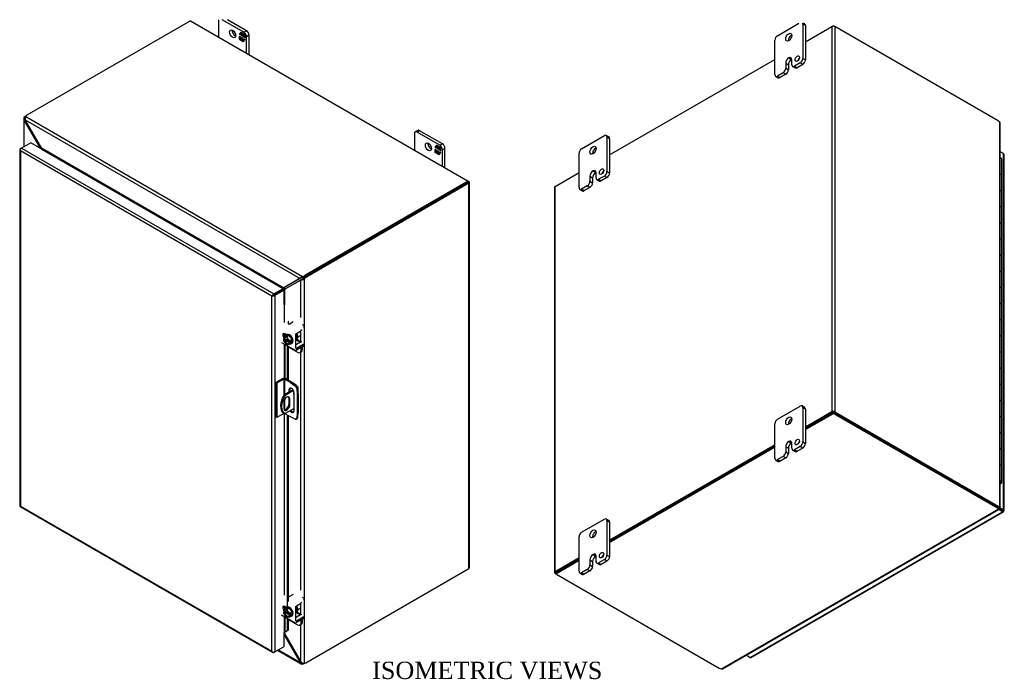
# Model space of a CAD drawing. Header units: inches. Extents: x 7 to 148, y 4 to 99.
# Tile 7 of 7: x 109 to 148, y 72 to 99. Entities that reach past the tile are written whole.
import ezdxf
from ezdxf.enums import TextEntityAlignment as Align

# ---------------------------------------------------------------- set-up
doc = ezdxf.new("R2010")
doc.units = ezdxf.units.IN
doc.header["$MEASUREMENT"] = 0
for name, color, linetype in [('COM40153-1', 7, 'CONTINUOUS'), ('COM40153-2', 7, 'CONTINUOUS'), ('COM42667', 7, 'CONTINUOUS'), ('COM42780', 7, 'CONTINUOUS'), ('COM48458', 7, 'CONTINUOUS'), ('COM48508', 7, 'CONTINUOUS'), ('COM71780-10', 7, 'CONTINUOUS'), ('DEFAULT', 7, 'CONTINUOUS'), ('FET07710', 7, 'CONTINUOUS'), ('HNG10620-20B', 7, 'CONTINUOUS'), ('HNG10620-20C', 7, 'CONTINUOUS'), ('HNG10620-20P', 7, 'CONTINUOUS'), ('SCC19011', 7, 'CONTINUOUS'), ('SPR20265', 7, 'CONTINUOUS'), ('WAF25035', 7, 'CONTINUOUS')]:
    doc.layers.add(name, color=color, linetype=linetype)
doc.styles.add('SEACAD_TIMES_NEW_ROMAN', font='times.ttf')

msp = doc.modelspace()

# ---------------------------------------------------------------- linework, layer by layer
at = {"layer": 'COM40153-1', "color": 7}
for p, q in [((119.716, 83.749), (119.359, 83.544)), ((119.737, 83.715), (119.4, 83.52)), ((119.889, 83.888), (119.902, 83.881)), ((119.927, 83.601), (119.927, 83.845)), ((119.345, 83.239), (119.345, 83.002)), ((119.359, 83.544), (119.4, 83.52)), ((119.551, 83.406), (119.592, 83.382)), ((119.551, 83.406), (119.551, 83.168)), ((119.592, 83.145), (119.592, 83.382)), ((119.763, 82.995), (119.4, 82.785)), ((119.551, 83.168), (119.592, 83.145)), ((119.34, 82.818), (119.38, 82.795))]:
    msp.add_line(p, q, dxfattribs=at)
for centre, major_axis, start_param, end_param in [((119.769, 83.611), (-0.025, -0.0433), 4.139289, 6.283185), ((119.728, 83.634), (0.025, 0.0433), 4.093609, 5.210881), ((119.841, 83.845), (-0.0864, 0), 2.529725, 3.926991), ((119.64, 83.338), (0.3, 0.52), 1.508132, 3.141593), ((119.68, 83.315), (0.3, 0.52), 1.508132, 3.204257), ((119.468, 83.311), (-0.087, -0.151), 2.356194, 5.497787), ((119.427, 83.334), (-0.087, -0.151), 2.356194, 2.906426), ((119.769, 83.611), (-0.025, -0.0433), 0, 0.63978), ((119.468, 83.074), (0.087, 0.151), 2.356194, 5.497787), ((119.427, 83.097), (0.087, 0.151), 3.37676, 5.497787)]:
    msp.add_ellipse(centre, major_axis=major_axis, ratio=0.57735, start_param=start_param, end_param=end_param, dxfattribs=at)
at = {"layer": 'COM40153-2', "color": 7}
for p, q in [((119.301, 84.198), (119.023, 84.037)), ((119.023, 84.037), (119.023, 82.649)), ((119.063, 84.014), (119.023, 84.037)), ((119.342, 84.174), (119.063, 84.014)), ((119.342, 84.174), (119.342, 83.515)), ((119.382, 84.174), (119.382, 83.557)), ((119.617, 84.039), (119.382, 84.174)), ((119.658, 84.062), (119.423, 84.198)), ((119.617, 84.039), (119.658, 84.062)), ((119.617, 84.039), (119.806, 83.911)), ((119.847, 83.934), (119.658, 84.062)), ((119.063, 84.014), (119.063, 82.626)), ((119.551, 83.742), (119.592, 83.766)), ((119.551, 83.742), (119.551, 83.655)), ((119.592, 83.678), (119.592, 83.766)), ((119.806, 83.911), (119.847, 83.934)), ((119.911, 83.823), (119.87, 83.799)), ((119.87, 83.799), (119.887, 83.571)), ((119.928, 83.595), (119.911, 83.823)), ((119.382, 83.364), (119.382, 82.938)), ((119.763, 82.901), (119.763, 83.62)), ((119.887, 83.571), (119.928, 83.595)), ((119.887, 83.571), (119.887, 82.807)), ((119.928, 83.595), (119.928, 82.83)), ((119.063, 82.626), (119.023, 82.649)), ((119.342, 82.786), (119.063, 82.626)), ((119.342, 82.817), (119.342, 82.786)), ((119.382, 82.794), (119.382, 82.786)), ((119.617, 82.651), (119.382, 82.786)), ((119.806, 82.561), (119.617, 82.651)), ((119.85, 82.559), (119.891, 82.583)), ((119.887, 82.807), (119.87, 82.598)), ((119.87, 82.598), (119.911, 82.621)), ((119.887, 82.807), (119.928, 82.83)), ((119.911, 82.621), (119.928, 82.83))]:
    msp.add_line(p, q, dxfattribs=at)
for centre, major_axis, start_param, end_param in [((119.362, 84.163), (-0.0864, 0), 3.926991, 5.497787), ((119.362, 84.163), (-0.0288, 0), 3.926991, 5.497787), ((119.657, 83.681), (0.075, -0.13), 0.785398, 3.926991), ((119.698, 83.704), (0.075, -0.13), 3.416574, 3.926991), ((119.8, 83.833), (0.05, -0.0866), 0.872665, 2.268928), ((119.841, 83.856), (-0.05, 0.0866), 4.014257, 5.410521), ((119.657, 82.962), (-0.075, 0.13), 1.73559, 3.926991), ((119.698, 82.986), (-0.075, 0.13), 1.73559, 2.866611), ((119.362, 82.775), (0.0288, 0), 0.785398, 2.356194), ((119.8, 82.646), (-0.05, 0.0866), 2.443461, 3.839724), ((119.841, 82.669), (-0.05, 0.0866), 3.141593, 3.839724)]:
    msp.add_ellipse(centre, major_axis=major_axis, ratio=0.57735, start_param=start_param, end_param=end_param, dxfattribs=at)
at = {"layer": 'COM42667', "color": 7}
for p, q in [((119.529, 86.473), (119.539, 86.499)), ((119.533, 86.421), (119.539, 86.437)), ((119.539, 86.437), (119.539, 86.499)), ((119.54, 86.443), (119.54, 86.505)), ((119.725, 86.494), (119.6, 86.421)), ((120.135, 86.364), (120.103, 86.383)), ((120.165, 86.261), (120.165, 86.323)), ((119.256, 85.667), (119.805, 85.35)), ((119.463, 85.969), (119.388, 86.012)), ((119.835, 85.433), (119.835, 86.015)), ((119.862, 85.417), (119.835, 85.433)), ((120.135, 85.575), (119.862, 85.417)), ((120.135, 85.513), (119.862, 85.355)), ((120.135, 85.513), (120.135, 85.575)), ((120.165, 85.554), (120.165, 85.616)), ((119.529, 75.45), (119.539, 75.476)), ((119.533, 75.398), (119.539, 75.414)), ((119.539, 75.414), (119.539, 75.476)), ((119.54, 75.42), (119.54, 75.482)), ((119.725, 75.47), (119.6, 75.398)), ((120.135, 75.34), (120.103, 75.359)), ((120.165, 75.238), (120.165, 75.3)), ((119.463, 74.945), (119.388, 74.989)), ((119.835, 74.41), (119.835, 74.992)), ((119.256, 74.643), (119.805, 74.326)), ((120.135, 74.552), (119.862, 74.394)), ((120.135, 74.49), (119.862, 74.332)), ((120.135, 74.49), (120.135, 74.552)), ((120.165, 74.53), (120.165, 74.593)), ((119.862, 74.394), (119.835, 74.41))]:
    msp.add_line(p, q, dxfattribs=at)
for centre, major_axis, start_param, end_param in [((119.492, 86.505), (-0.048, 0), 2.929457, 3.823441), ((119.566, 86.441), (0.048, 0), 3.831732, 5.497787), ((119.492, 86.443), (-0.048, 0), 2.929457, 3.141593), ((119.388, 85.92), (0.0562, -0.0973), 2.356194, 4.826451), ((120.065, 86.323), (-0.1, 0), 3.141593, 3.926991), ((119.442, 85.951), (0.0562, -0.0973), 3.6401, 4.826451), ((119.862, 85.449), (0.0572, 0.0991), 3.141593, 3.926991), ((119.862, 85.449), (0.0192, 0.0333), 2.356194, 3.926991), ((120.065, 85.616), (-0.1, 0), 2.356194, 3.141593), ((120.065, 85.554), (-0.1, 0), 2.356194, 3.141593), ((119.492, 75.482), (-0.048, 0), 2.929457, 3.823441), ((119.566, 75.418), (0.048, 0), 3.831732, 5.497787), ((119.492, 75.42), (-0.048, 0), 2.929457, 3.141593), ((120.065, 75.3), (-0.1, 0), 3.141593, 3.926991), ((119.388, 74.897), (0.0562, -0.0973), 2.356194, 4.826451), ((119.442, 74.928), (0.0562, -0.0973), 3.6401, 4.826451), ((120.065, 74.593), (-0.1, 0), 2.356194, 3.141593), ((120.065, 74.53), (-0.1, 0), 2.356194, 3.141593), ((119.862, 74.425), (0.0572, 0.0991), 3.141593, 3.926991), ((119.862, 74.425), (0.0192, 0.0333), 2.356194, 3.926991)]:
    msp.add_ellipse(centre, major_axis=major_axis, ratio=0.57735, start_param=start_param, end_param=end_param, dxfattribs=at)
at = {"layer": 'COM42780', "color": 7}
for p, q in [((119.86, 86.028), (120.023, 86.126)), ((120.023, 85.669), (119.86, 85.578)), ((119.863, 85.762), (120.023, 85.669)), ((120.079, 85.674), (119.878, 85.79)), ((119.529, 85.484), (119.908, 85.266)), ((119.835, 85.592), (119.86, 85.578)), ((120.008, 85.256), (120.061, 85.287)), ((120.049, 85.347), (120.049, 85.463)), ((120.049, 85.347), (120.103, 85.378)), ((120.103, 85.378), (120.103, 85.494)), ((119.86, 75.005), (120.023, 75.103)), ((119.835, 74.568), (119.86, 74.554)), ((120.023, 74.646), (119.86, 74.554)), ((119.861, 74.739), (120.023, 74.646)), ((120.079, 74.65), (119.888, 74.761)), ((119.529, 74.461), (119.908, 74.242)), ((120.008, 74.232), (120.061, 74.263)), ((120.049, 74.324), (120.049, 74.44)), ((120.049, 74.324), (120.103, 74.355)), ((120.103, 74.355), (120.103, 74.471))]:
    msp.add_line(p, q, dxfattribs=at)
for centre, major_axis, start_param, end_param in [((119.86, 85.997), (-0.0192, -0.0333), 3.944444, 5.086649), ((120.022, 86.219), (-0.0572, -0.0991), 0.802851, 1.598798), ((120.022, 85.575), (-0.0572, -0.0991), 3.141593, 3.909538), ((119.86, 85.609), (0.0192, 0.0333), 2.767332, 3.909538), ((119.908, 85.429), (-0.1, 0.173), 2.356194, 3.926991), ((119.961, 85.46), (-0.1, 0.173), 3.141593, 3.926991), ((119.86, 74.974), (-0.0192, -0.0333), 3.944444, 5.086649), ((120.022, 75.195), (-0.0572, -0.0991), 0.802851, 1.598798), ((119.86, 74.586), (0.0192, 0.0333), 2.767332, 3.909538), ((120.022, 74.551), (-0.0572, -0.0991), 3.141593, 3.909538), ((119.908, 74.406), (-0.1, 0.173), 2.356194, 3.926991), ((119.961, 74.437), (-0.1, 0.173), 3.141593, 3.926991)]:
    msp.add_ellipse(centre, major_axis=major_axis, ratio=0.57735, start_param=start_param, end_param=end_param, dxfattribs=at)
at = {"layer": 'COM48458', "color": 7}
for p, q in [((140.445, 97.819), (141.515, 98.437)), ((141.515, 98.437), (141.515, 82.855)), ((141.637, 98.437), (141.637, 82.855)), ((148.236, 94.627), (141.637, 98.437)), ((132.525, 93.247), (139.207, 97.105)), ((108.919, 94.828), (108.959, 94.851)), ((108.919, 94.828), (108.925, 94.824)), ((108.827, 94.714), (108.827, 93.576)), ((108.885, 94.703), (108.829, 94.696)), ((108.885, 94.751), (108.852, 94.77)), ((108.891, 94.673), (108.852, 94.65)), ((108.852, 93.591), (108.852, 94.65)), ((109.508, 93.521), (108.852, 94.65)), ((108.893, 94.674), (108.885, 94.703)), ((148.303, 79.025), (148.303, 94.569)), ((148.328, 79.01), (148.328, 94.514)), ((109.508, 93.521), (109.541, 93.54)), ((109.508, 93.512), (109.508, 93.521)), ((130.323, 91.976), (131.288, 92.533)), ((126.791, 92.129), (120.192, 88.319)), ((126.832, 92.106), (120.232, 88.296)), ((126.832, 92.177), (126.811, 92.188)), ((126.832, 76.523), (126.832, 92.106)), ((126.857, 76.559), (126.857, 92.141)), ((130.298, 91.941), (130.298, 76.358)), ((130.323, 76.393), (130.323, 91.976)), ((120.043, 88.189), (119.388, 87.817)), ((119.429, 87.84), (120.07, 88.204)), ((120.068, 88.203), (120.043, 88.189)), ((120.043, 86.676), (120.043, 88.189)), ((120.098, 88.229), (120.086, 88.197)), ((120.09, 88.219), (120.098, 88.229)), ((120.125, 88.262), (120.166, 88.238)), ((120.166, 88.238), (120.166, 72.694)), ((120.192, 88.319), (120.232, 88.296)), ((119.335, 87.79), (119.326, 87.8)), ((119.388, 87.817), (119.429, 87.84)), ((119.388, 87.243), (119.388, 87.817)), ((120.043, 85.694), (120.043, 86.141)), ((120.043, 75.652), (120.043, 85.276)), ((141.515, 82.855), (140.445, 82.237)), ((141.637, 82.855), (148.236, 79.044)), ((141.556, 82.831), (140.445, 82.19)), ((141.596, 82.831), (148.196, 79.021)), ((139.207, 81.522), (132.525, 77.664)), ((139.207, 81.475), (132.525, 77.617)), ((148.236, 79.044), (148.196, 79.021)), ((148.262, 79.002), (148.303, 79.025)), ((148.292, 79.01), (148.303, 79.004)), ((148.303, 79.004), (148.292, 79.01)), ((148.301, 79.011), (148.326, 79.007)), ((131.288, 76.95), (130.323, 76.393)), ((131.288, 76.903), (130.364, 76.37)), ((120.232, 72.713), (126.832, 76.523)), ((130.344, 76.311), (130.323, 76.323)), ((120.043, 74.671), (120.043, 75.118)), ((120.043, 72.743), (120.043, 74.253)), ((119.388, 73.872), (119.388, 73.948)), ((119.388, 73.872), (120.043, 72.743))]:
    msp.add_line(p, q, dxfattribs=at)
for centre, radius, start, end in [((108.901, 94.714), 0.0746, 131.1998, 193.8127), ((108.933, 94.72), 0.107, 192.9737, 220.7862), ((108.949, 94.714), 0.0653, 150.132, 180.238), ((148.254, 94.513), 0.0746, 0.3232, 48.8002), ((109.411, 93.48), 0.105, 16.8822, 23.1133), ((120.035, 88.352), 0.164, 272.9287, 288.1405), ((120.031, 88.275), 0.0817, 296.9678, 317.8265), ((120.03, 88.401), 0.212, 285.2655, 309.7555), ((119.902, 88.416), 0.271, 316.3207, 325.1947), ((119.441, 87.657), 0.183, 93.7503, 128.6863), ((119.582, 87.635), 0.266, 136.8928, 149.1996), ((148.298, 78.933), 0.0781, 87.6094, 112.6532), ((148.308, 79.053), 0.0494, 264.0996, 291.6339), ((119.22, 73.797), 0.184, 24.1488, 38.9687), ((120.163, 72.846), 0.157, 220.6657, 240.7969), ((120.145, 72.808), 0.116, 239.1566, 280.1391)]:
    msp.add_arc(centre, radius, start, end, dxfattribs=at)
for centre, major_axis, start_param, end_param in [((141.576, 98.402), (-0.0864, 0), 3.926991, 5.497787), ((108.919, 94.665), (0.1, 0.173), 0.785398, 1.276789), ((148.236, 94.464), (-0.1, 0.173), 5.006396, 5.497787), ((126.771, 92.141), (-0.0864, 0), 2.356194, 3.926991), ((130.385, 91.941), (0.0864, 0), 2.356194, 3.141593), ((120.192, 88.156), (0.1, 0.173), 0.785398, 1.276789), ((120.232, 88.133), (0.1, 0.173), 0.785398, 1.276789), ((119.367, 87.757), (-0.0864, 0), -1.068499, -1.002311), ((141.576, 82.819), (0.0864, 0), 0.785398, 2.356194), ((148.196, 79.184), (0.1, -0.173), 5.497787, 5.989178), ((148.236, 79.208), (0.1, -0.173), 5.497787, 5.989178), ((126.771, 76.559), (-0.0864, 0), 2.356194, 3.141593), ((130.385, 76.358), (0.0864, 0), 2.356194, 3.926991), ((120.232, 72.876), (-0.1, -0.173), 0.294007, 0.785398)]:
    msp.add_ellipse(centre, major_axis=major_axis, ratio=0.57735, start_param=start_param, end_param=end_param, dxfattribs=at)
msp.add_open_spline([(148.262, 79.002), (148.264, 79.003), (148.266, 79.003), (148.267, 79.004)], degree=3, dxfattribs=at)
msp.add_open_spline([(148.303, 79.025), (148.304, 79.025), (148.307, 79.024), (148.31, 79.023), (148.313, 79.022), (148.316, 79.021), (148.318, 79.02), (148.321, 79.019), (148.323, 79.018), (148.324, 79.016), (148.326, 79.015), (148.328, 79.013), (148.329, 79.011), (148.328, 79.009), (148.327, 79.008), (148.326, 79.007)], degree=3, knots=[0, 0, 0, 0, 0.058839, 0.117335, 0.175479, 0.233264, 0.290679, 0.347718, 0.404373, 0.460635, 0.516498, 0.640635, 0.762642, 0.882451, 1, 1, 1, 1], dxfattribs=at)
at = {"layer": 'COM48508', "color": 7}
for p, q in [((115.579, 98.673), (108.959, 94.851)), ((115.579, 98.673), (126.811, 92.188)), ((141.576, 98.473), (141.515, 98.437)), ((141.576, 98.452), (141.576, 98.473)), ((141.576, 98.473), (141.637, 98.437)), ((108.909, 94.803), (120.108, 88.338)), ((108.891, 94.673), (120.004, 88.256)), ((109.541, 93.54), (108.891, 94.673)), ((109.541, 93.54), (119.355, 87.875)), ((109.561, 93.481), (109.562, 93.481)), ((109.562, 93.481), (119.292, 87.863)), ((126.811, 92.188), (120.192, 88.366)), ((126.811, 92.141), (120.192, 88.319)), ((126.811, 92.141), (126.811, 92.188)), ((120.004, 88.256), (119.355, 87.875)), ((120.031, 88.272), (119.395, 87.898)), ((120.029, 88.27), (120.004, 88.256)), ((120.067, 88.284), (120.032, 88.289)), ((120.067, 88.284), (120.054, 88.282)), ((120.108, 88.291), (120.108, 88.338)), ((120.192, 88.319), (120.192, 88.366)), ((119.292, 87.863), (119.291, 87.863)), ((119.298, 87.868), (119.301, 87.857)), ((119.355, 87.875), (119.395, 87.898)), ((140.445, 82.19), (141.576, 82.843)), ((141.576, 82.843), (141.576, 82.796)), ((141.576, 82.843), (148.196, 79.021)), ((140.445, 82.143), (141.576, 82.796)), ((141.576, 82.796), (148.196, 78.974)), ((132.525, 77.617), (139.207, 81.475)), ((132.525, 77.57), (139.207, 81.428)), ((137.047, 72.46), (148.246, 78.926)), ((137.108, 72.466), (148.271, 78.911)), ((148.196, 79.021), (148.196, 78.974)), ((148.246, 78.973), (148.246, 78.926)), ((148.264, 78.936), (148.253, 78.943)), ((148.253, 78.943), (148.264, 78.936)), ((148.257, 78.935), (148.273, 78.915)), ((130.344, 76.358), (131.288, 76.903)), ((130.344, 76.311), (131.288, 76.856)), ((130.344, 76.358), (130.344, 76.311)), ((130.344, 76.311), (136.963, 72.489)), ((119.359, 73.856), (119.388, 73.872)), ((119.359, 73.845), (120.004, 72.721)), ((119.097, 73.215), (120.047, 72.667)), ((120.004, 72.721), (119.122, 73.23)), ((120.043, 72.743), (120.004, 72.721)), ((120.067, 72.723), (120.032, 72.678)), ((120.045, 72.744), (120.067, 72.723)), ((120.108, 72.699), (120.108, 72.661))]:
    msp.add_line(p, q, dxfattribs=at)
for centre, radius, start, end in [((108.996, 94.729), 0.114, 139.6209, 181.0834), ((109.04, 94.725), 0.157, 179.2031, 199.3343), ((109.387, 93.431), 0.189, 16.8241, 35.5773), ((120.142, 88.167), 0.164, 131.8595, 147.0713), ((120.073, 88.202), 0.0817, 102.1735, 123.0323), ((120.183, 88.137), 0.214, 110.3668, 134.6121), ((119.29, 88.169), 0.301, 271.5345, 282.3731), ((119.243, 88), 0.183, 296.3197, 326.2497), ((148.323, 78.977), 0.0781, 187.3468, 212.3906), ((148.225, 78.908), 0.0481, 7.9737, 36.2928), ((119.305, 73.848), 0.0949, 48.6447, 60.2642), ((120.105, 72.756), 0.107, 199.1298, 227.1103), ((120.084, 72.732), 0.075, 226.3552, 288.6324), ((120.108, 72.773), 0.0651, 239.7408, 269.9081), ((137.071, 72.531), 0.075, 251.3676, 299.5813)]:
    msp.add_arc(centre, radius, start, end, dxfattribs=at)
for centre, major_axis, start_param, end_param in [((109.101, 94.77), (-0.2, 0), 5.497787, 5.989178), ((109.562, 93.505), (-0.0144, -0.0249), 0.785398, 1.068499), ((120.05, 88.448), (0.2, 0), 5.006396, 5.497787), ((120.05, 88.401), (0.2, 0), 5.006396, 5.497787), ((119.292, 87.887), (-0.0144, -0.0249), 0.785398, 1.068499), ((148.054, 78.939), (0.2, 0), 0.294007, 0.785398), ((148.054, 78.892), (0.2, 0), 0.294007, 0.785398), ((120.05, 72.771), (0.2, 0), 5.006396, 5.401665), ((137.105, 72.571), (-0.2, 0), 0.785398, 1.276789)]:
    msp.add_ellipse(centre, major_axis=major_axis, ratio=0.57735, start_param=start_param, end_param=end_param, dxfattribs=at)
for points, knots in [([(120.108, 88.291), (120.107, 88.29), (120.105, 88.29), (120.101, 88.29), (120.098, 88.29), (120.094, 88.289), (120.09, 88.288), (120.086, 88.288), (120.082, 88.287), (120.077, 88.286), (120.072, 88.285), (120.068, 88.284), (120.067, 88.284)], [0, 0, 0, 0, 0.078044, 0.157022, 0.236947, 0.317833, 0.399688, 0.482519, 0.608583, 0.736857, 0.867336, 1, 1, 1, 1]), ([(148.246, 78.973), (148.246, 78.972), (148.246, 78.971), (148.246, 78.969), (148.246, 78.968), (148.246, 78.968)], [0, 0, 0, 0, 0.078044, 0.1570215, 0.2369473, 0.2369473, 0.2369473, 0.2369473]), ([(148.246, 78.926), (148.25, 78.922), (148.253, 78.918), (148.26, 78.914), (148.263, 78.912), (148.268, 78.911), (148.27, 78.911), (148.272, 78.912), (148.273, 78.913), (148.273, 78.915)], [0, 0, 0, 0, 0.25, 0.25, 0.5, 0.5, 0.75, 0.75, 1, 1, 1, 1])]:
    msp.add_open_spline(points, degree=3, knots=knots, dxfattribs=at)
at = {"layer": 'COM71780-10', "color": 7}
for p, q in [((109.111, 93.741), (108.738, 93.525)), ((119.318, 87.847), (109.111, 93.741)), ((108.672, 93.467), (108.672, 79.056)), ((108.681, 93.445), (108.681, 93.445)), ((108.697, 93.502), (108.738, 93.525)), ((118.864, 87.538), (108.697, 93.408)), ((108.697, 93.408), (108.697, 79.045)), ((108.738, 93.525), (118.945, 87.632)), ((148.458, 93.301), (148.328, 93.376)), ((148.458, 78.891), (148.458, 93.301)), ((148.483, 78.856), (148.483, 93.266)), ((118.945, 87.632), (119.318, 87.847)), ((118.945, 87.585), (119.318, 87.8)), ((119.318, 87.8), (118.945, 87.585)), ((119.359, 87.777), (118.986, 87.562)), ((119.318, 87.847), (119.318, 87.8)), ((119.359, 87.777), (119.318, 87.8)), ((119.359, 87.205), (119.359, 87.777)), ((118.905, 87.562), (118.864, 87.538)), ((118.864, 73.175), (118.864, 87.538)), ((118.888, 87.552), (118.945, 87.585)), ((118.888, 87.552), (118.945, 87.585)), ((118.986, 87.562), (118.986, 73.152)), ((119.382, 87.21), (119.387, 87.243)), ((119.359, 87.205), (119.359, 86.468)), ((119.403, 85.914), (119.403, 86.004)), ((119.359, 85.607), (119.359, 84.212)), ((119.403, 84.207), (119.403, 85.582)), ((119.482, 85.536), (119.482, 84.164)), ((119.529, 85.509), (119.529, 84.137)), ((119.359, 82.791), (119.359, 75.444)), ((119.482, 82.729), (119.482, 74.956)), ((119.529, 82.701), (119.529, 75.185)), ((108.695, 79.017), (118.902, 73.124)), ((108.697, 79.045), (118.864, 73.175)), ((148.246, 78.966), (148.417, 78.868)), ((148.417, 78.867), (148.246, 78.966)), ((148.264, 79.003), (148.458, 78.891)), ((148.417, 78.82), (148.265, 78.908)), ((148.417, 78.868), (148.417, 78.867)), ((148.474, 78.834), (148.417, 78.868)), ((148.417, 78.867), (148.417, 78.867)), ((148.417, 78.867), (148.458, 78.844)), ((148.474, 78.834), (148.417, 78.867)), ((138.21, 72.927), (148.417, 78.82)), ((138.253, 72.923), (148.46, 78.816)), ((119.403, 74.891), (119.403, 74.98)), ((119.359, 74.584), (119.359, 73.938)), ((119.403, 73.959), (119.403, 74.559)), ((119.482, 74.513), (119.482, 74.007)), ((119.529, 74.486), (119.529, 74.026)), ((119.359, 73.367), (119.359, 73.938)), ((119.482, 74.007), (119.403, 73.959)), ((119.403, 73.959), (119.45, 73.978)), ((119.529, 74.026), (119.45, 73.978)), ((119.529, 74.026), (119.482, 74.007)), ((118.986, 73.152), (119.359, 73.367)), ((118.888, 73.142), (118.888, 73.142)), ((118.986, 73.152), (118.945, 73.128)), ((138.058, 73.015), (138.21, 72.927))]:
    msp.add_line(p, q, dxfattribs=at)
for centre, radius, start, end in [((119.319, 87.144), 0.0911, 23.2734, 46.5882), ((119.601, 73.679), 0.343, 125.2045, 129.639), ((119.439, 73.898), 0.0704, 117.4412, 127.5015)]:
    msp.add_arc(centre, radius, start, end, dxfattribs=at)
for centre, major_axis, ratio, start_param, end_param in [((108.759, 93.467), (0.0864, 0), 0.57735, 2.356194, 3.587154), ((108.738, 93.455), (0.0432, 0.0748), 0.57735, 0.785398, 2.016358), ((108.759, 93.443), (-0.061, 0.106), 0.577982, 1.231508, 1.571345), ((108.759, 93.443), (-0.061, 0.106), 0.577982, 1.230411, 1.570248), ((148.396, 93.266), (-0.0864, 0), 0.57735, 3.141593, 3.926991), ((118.945, 87.562), (0.0432, 0.0748), 0.57735, 0.785398, 2.016358), ((118.925, 87.573), (-0.0863, -0.0499), 0.000948, -1.124689, -0.784852), ((118.925, 87.573), (-0.0864, -0.0498), 0.000948, 0.784852, 1.124689), ((118.925, 87.597), (0.0864, 0), 0.57735, 4.266828, 5.497787), ((118.925, 87.573), (0.0288, 0.0166), 0.000948, 0.785944, 2.356741), ((118.925, 87.573), (0.0288, 0.0166), 0.000948, 3.926445, 5.497241), ((119.379, 87.194), (0.0864, 0), 0.57735, 1.48353, 1.808737), ((119.379, 87.194), (0.0288, 0), 0.57735, 1.48353, 2.356194), ((108.759, 79.056), (0.0864, 0), 0.57735, 3.141593, 3.587154), ((108.759, 79.08), (-0.0864, -0.0498), 0.000948, 0.445015, 0.784852), ((108.759, 79.08), (-0.0863, -0.0499), 0.000948, -0.784852, -0.445015), ((108.738, 79.092), (0.0432, 0.0748), 0.57735, 2.696031, 3.141593), ((148.396, 78.879), (-0.0288, 0.0166), 0.000948, 2.356741, 3.927537), ((148.396, 78.879), (-0.0288, 0.0166), 0.000948, 2.355648, 3.926445), ((148.396, 78.856), (-0.0864, 0), 0.57735, 2.696031, 3.926991), ((148.417, 78.891), (-0.0432, 0.0748), 0.57735, 2.356194, 3.587154), ((148.396, 78.879), (0.0864, -0.0498), 0.000948, -0.784852, -0.445015), ((148.396, 78.879), (0.0863, -0.0499), 0.000948, 0.445015, 0.784852), ((119.379, 73.927), (-0.0288, 0), 0.57735, 4.625123, 5.497787), ((118.925, 73.21), (0.061, -0.106), 0.577982, 4.712938, 5.052774), ((118.925, 73.21), (0.061, -0.106), 0.577982, 4.71184, 5.051677), ((118.925, 73.187), (0.0864, 0), 0.57735, 4.266828, 5.497787), ((118.945, 73.199), (0.0432, 0.0748), 0.57735, 2.696031, 3.926991), ((138.21, 72.998), (-0.0432, 0.0748), 0.57735, 2.356194, 3.141593)]:
    msp.add_ellipse(centre, major_axis=major_axis, ratio=ratio, start_param=start_param, end_param=end_param, dxfattribs=at)
at = {"layer": 'FET07710', "color": 7}
for p, q in [((116.71, 98.679), (116.71, 98.02)), ((117.736, 98.21), (116.856, 98.718)), ((117.842, 98.271), (117.067, 98.718)), ((139.314, 98.07), (140.183, 98.572)), ((140.339, 98.54), (140.339, 97.152)), ((140.445, 98.479), (140.339, 98.54)), ((140.414, 98.547), (140.37, 98.572)), ((140.445, 98.479), (140.445, 97.091)), ((117.553, 98.116), (117.622, 98.215)), ((117.564, 98.123), (117.553, 98.116)), ((117.59, 98.095), (117.553, 98.116)), ((117.553, 97.914), (117.553, 98.052)), ((117.553, 98.052), (117.59, 98.031)), ((117.564, 98.123), (117.59, 98.158)), ((117.59, 98.108), (117.564, 98.123)), ((117.564, 97.92), (117.564, 98.046)), ((117.601, 98.171), (117.59, 98.164)), ((117.645, 98.132), (117.59, 98.164)), ((117.59, 98.164), (117.59, 98.095)), ((117.59, 98.031), (117.59, 97.962)), ((117.596, 98.168), (117.627, 98.212)), ((117.657, 98.139), (117.601, 98.171)), ((117.622, 98.215), (117.684, 98.179)), ((117.657, 98.139), (117.645, 98.132)), ((117.645, 98.063), (117.645, 98.132)), ((117.657, 98.069), (117.645, 98.063)), ((117.679, 98.043), (117.645, 98.063)), ((117.645, 97.93), (117.645, 97.999)), ((117.645, 97.999), (117.679, 97.98)), ((117.657, 98.069), (117.657, 98.139)), ((117.679, 98.056), (117.657, 98.069)), ((117.657, 97.937), (117.657, 97.993)), ((117.69, 98.119), (117.679, 98.112)), ((117.735, 98.08), (117.679, 98.112)), ((117.679, 98.112), (117.679, 98.043)), ((117.679, 97.98), (117.679, 97.91)), ((117.684, 98.179), (117.684, 98.128)), ((117.684, 98.128), (117.71, 98.164)), ((117.695, 98.135), (117.684, 98.128)), ((117.746, 98.087), (117.69, 98.119)), ((117.695, 98.135), (117.714, 98.162)), ((117.71, 98.164), (117.771, 98.129)), ((117.746, 98.087), (117.735, 98.08)), ((117.735, 98.011), (117.735, 98.08)), ((117.746, 98.018), (117.735, 98.011)), ((117.771, 97.99), (117.735, 98.011)), ((117.736, 98.21), (117.842, 98.271)), ((117.746, 98.018), (117.746, 98.087)), ((117.771, 98.003), (117.746, 98.018)), ((117.771, 98.129), (117.771, 97.99)), ((117.948, 98.087), (117.842, 98.026)), ((117.842, 97.367), (117.842, 98.026)), ((117.948, 97.306), (117.948, 98.087)), ((117.564, 97.92), (117.553, 97.914)), ((117.615, 97.878), (117.553, 97.914)), ((117.621, 97.887), (117.564, 97.92)), ((117.59, 97.962), (117.645, 97.93)), ((117.64, 97.914), (117.615, 97.878)), ((117.651, 97.921), (117.64, 97.914)), ((117.64, 97.864), (117.64, 97.914)), ((117.651, 97.87), (117.64, 97.864)), ((117.702, 97.828), (117.64, 97.864)), ((117.657, 97.937), (117.645, 97.93)), ((117.651, 97.87), (117.651, 97.921)), ((117.708, 97.837), (117.651, 97.87)), ((117.679, 97.91), (117.735, 97.878)), ((117.771, 97.927), (117.702, 97.828)), ((117.735, 97.878), (117.735, 97.948)), ((117.735, 97.948), (117.771, 97.927)), ((117.739, 97.881), (117.735, 97.878)), ((117.746, 97.891), (117.746, 97.941)), ((139.207, 96.499), (139.207, 97.887)), ((139.65, 96.958), (139.65, 96.754)), ((139.65, 96.958), (139.756, 96.897)), ((139.756, 96.897), (139.756, 96.693)), ((139.773, 97.172), (139.773, 97.172)), ((139.773, 97.172), (139.879, 97.111)), ((139.773, 97.172), (139.879, 97.111)), ((139.879, 97.111), (139.879, 97.111)), ((139.897, 96.897), (139.897, 97.101)), ((139.928, 96.828), (140.034, 96.767)), ((140.233, 96.968), (140.003, 96.835)), ((140.003, 96.835), (140.109, 96.774)), ((140.339, 96.907), (140.109, 96.774)), ((140.339, 96.907), (140.233, 96.968)), ((140.339, 97.152), (140.445, 97.091)), ((139.239, 96.43), (139.344, 96.369)), ((139.544, 96.57), (139.314, 96.437)), ((139.314, 96.437), (139.419, 96.376)), ((139.65, 96.509), (139.419, 96.376)), ((139.65, 96.509), (139.544, 96.57)), ((139.65, 96.754), (139.756, 96.693)), ((124.63, 94.107), (124.63, 93.448)), ((124.767, 94.237), (124.661, 94.176)), ((124.842, 94.229), (124.736, 94.168)), ((125.655, 93.638), (124.736, 94.168)), ((125.761, 93.699), (124.842, 94.229)), ((131.394, 93.498), (132.313, 94.029)), ((132.494, 93.975), (132.388, 94.036)), ((125.473, 93.544), (125.542, 93.642)), ((125.521, 93.598), (125.509, 93.592)), ((125.565, 93.56), (125.509, 93.592)), ((125.509, 93.592), (125.509, 93.523)), ((125.516, 93.596), (125.547, 93.639)), ((125.576, 93.566), (125.521, 93.598)), ((125.542, 93.642), (125.604, 93.607)), ((125.604, 93.607), (125.604, 93.556)), ((125.604, 93.556), (125.629, 93.592)), ((125.629, 93.592), (125.691, 93.556)), ((125.655, 93.638), (125.761, 93.699)), ((132.419, 93.967), (132.419, 92.579)), ((132.525, 93.906), (132.419, 93.967)), ((132.525, 93.906), (132.525, 92.518)), ((125.484, 93.55), (125.473, 93.544)), ((125.509, 93.523), (125.473, 93.544)), ((125.473, 93.341), (125.473, 93.48)), ((125.473, 93.48), (125.509, 93.459)), ((125.484, 93.348), (125.473, 93.341)), ((125.534, 93.306), (125.473, 93.341)), ((125.484, 93.55), (125.509, 93.586)), ((125.509, 93.536), (125.484, 93.55)), ((125.484, 93.348), (125.484, 93.473)), ((125.541, 93.315), (125.484, 93.348)), ((125.509, 93.459), (125.509, 93.39)), ((125.509, 93.39), (125.565, 93.358)), ((125.56, 93.342), (125.534, 93.306)), ((125.571, 93.348), (125.56, 93.342)), ((125.56, 93.291), (125.56, 93.342)), ((125.571, 93.298), (125.56, 93.291)), ((125.621, 93.256), (125.56, 93.291)), ((125.576, 93.566), (125.565, 93.56)), ((125.565, 93.49), (125.565, 93.56)), ((125.576, 93.497), (125.565, 93.49)), ((125.599, 93.471), (125.565, 93.49)), ((125.565, 93.358), (125.565, 93.427)), ((125.565, 93.427), (125.599, 93.407)), ((125.576, 93.364), (125.565, 93.358)), ((125.571, 93.298), (125.571, 93.348)), ((125.628, 93.265), (125.571, 93.298)), ((125.576, 93.497), (125.576, 93.566)), ((125.599, 93.484), (125.576, 93.497)), ((125.576, 93.364), (125.576, 93.42)), ((125.61, 93.547), (125.599, 93.54)), ((125.654, 93.508), (125.599, 93.54)), ((125.599, 93.54), (125.599, 93.471)), ((125.599, 93.407), (125.599, 93.338)), ((125.599, 93.338), (125.654, 93.306)), ((125.615, 93.562), (125.604, 93.556)), ((125.665, 93.515), (125.61, 93.547)), ((125.615, 93.562), (125.634, 93.589)), ((125.691, 93.354), (125.621, 93.256)), ((125.665, 93.515), (125.654, 93.508)), ((125.654, 93.439), (125.654, 93.508)), ((125.665, 93.445), (125.654, 93.439)), ((125.691, 93.418), (125.654, 93.439)), ((125.654, 93.306), (125.654, 93.375)), ((125.654, 93.375), (125.691, 93.354)), ((125.659, 93.309), (125.654, 93.306)), ((125.665, 93.445), (125.665, 93.515)), ((125.691, 93.431), (125.665, 93.445)), ((125.665, 93.318), (125.665, 93.369)), ((125.691, 93.556), (125.691, 93.418)), ((125.867, 93.515), (125.761, 93.454)), ((125.761, 92.794), (125.761, 93.454)), ((125.867, 92.733), (125.867, 93.515)), ((131.288, 91.926), (131.288, 93.314)), ((131.854, 92.599), (131.854, 92.599)), ((131.854, 92.599), (131.96, 92.538)), ((131.854, 92.599), (131.959, 92.538)), ((131.96, 92.538), (131.959, 92.538)), ((131.977, 92.324), (131.977, 92.528)), ((132.313, 92.396), (132.083, 92.263)), ((132.419, 92.335), (132.313, 92.396)), ((132.419, 92.579), (132.525, 92.518)), ((131.624, 91.998), (131.394, 91.865)), ((131.73, 91.937), (131.624, 91.998)), ((131.73, 92.386), (131.73, 92.182)), ((131.73, 92.386), (131.836, 92.325)), ((131.73, 92.182), (131.836, 92.121)), ((131.836, 92.325), (131.836, 92.121)), ((132.008, 92.255), (132.114, 92.194)), ((132.083, 92.263), (132.189, 92.202)), ((132.419, 92.335), (132.189, 92.202)), ((131.319, 91.858), (131.425, 91.796)), ((131.394, 91.865), (131.5, 91.804)), ((131.73, 91.937), (131.5, 91.804)), ((139.314, 82.557), (140.233, 83.088)), ((140.414, 83.034), (140.308, 83.095)), ((140.339, 83.026), (140.339, 81.638)), ((140.445, 82.965), (140.339, 83.026)), ((140.445, 82.965), (140.445, 81.577)), ((139.207, 80.985), (139.207, 82.373)), ((139.773, 81.658), (139.773, 81.658)), ((139.773, 81.658), (139.879, 81.597)), ((139.773, 81.658), (139.879, 81.597)), ((139.65, 81.445), (139.65, 81.241)), ((139.65, 81.445), (139.756, 81.384)), ((139.756, 81.384), (139.756, 81.179)), ((139.879, 81.597), (139.879, 81.597)), ((139.897, 81.383), (139.897, 81.587)), ((139.928, 81.314), (140.034, 81.253)), ((140.233, 81.455), (140.003, 81.322)), ((140.003, 81.322), (140.109, 81.261)), ((140.339, 81.394), (140.109, 81.261)), ((140.339, 81.394), (140.233, 81.455)), ((140.339, 81.638), (140.445, 81.577)), ((139.239, 80.916), (139.344, 80.855)), ((139.544, 81.057), (139.314, 80.924)), ((139.314, 80.924), (139.419, 80.863)), ((139.65, 80.996), (139.419, 80.863)), ((139.65, 80.996), (139.544, 81.057)), ((139.65, 81.241), (139.756, 81.179)), ((131.394, 77.985), (132.313, 78.515)), ((132.494, 78.462), (132.388, 78.523)), ((132.419, 78.454), (132.419, 77.066)), ((132.525, 78.393), (132.419, 78.454)), ((132.525, 78.393), (132.525, 77.005)), ((131.288, 76.413), (131.288, 77.801)), ((131.73, 76.872), (131.73, 76.668)), ((131.73, 76.872), (131.836, 76.811)), ((131.854, 77.086), (131.854, 77.086)), ((131.854, 77.086), (131.96, 77.025)), ((131.854, 77.086), (131.959, 77.025)), ((131.96, 77.025), (131.959, 77.025)), ((131.977, 76.811), (131.977, 77.015)), ((132.313, 76.882), (132.083, 76.749)), ((132.419, 76.821), (132.313, 76.882)), ((132.419, 77.066), (132.525, 77.005)), ((131.624, 76.484), (131.394, 76.352)), ((131.73, 76.423), (131.624, 76.484)), ((131.73, 76.668), (131.836, 76.607)), ((131.836, 76.811), (131.836, 76.607)), ((132.008, 76.742), (132.114, 76.681)), ((132.083, 76.749), (132.189, 76.688)), ((132.419, 76.821), (132.189, 76.688)), ((131.319, 76.344), (131.425, 76.283)), ((131.394, 76.352), (131.5, 76.29)), ((131.73, 76.423), (131.5, 76.29))]:
    msp.add_line(p, q, dxfattribs=at)
for centre, major_axis, start_param, end_param in [((116.816, 98.618), (0.075, -0.13), 3.573527, 3.926991), ((140.233, 98.479), (-0.075, -0.13), 2.356194, 2.646324), ((140.339, 98.418), (-0.075, -0.13), 2.356194, 3.141593), ((117.382, 98.21), (-0.087, 0.152), 0.649107, 2.492486), ((117.736, 98.087), (0.075, -0.13), 0.785398, 2.356194), ((117.842, 98.149), (-0.075, 0.13), 3.926991, 5.497787), ((139.314, 97.948), (0.075, 0.13), 0.785398, 2.356194), ((139.879, 97.948), (0.088, 0.152), 0.649107, 2.492486), ((139.773, 97.029), (-0.087, -0.151), 2.356194, 3.926991), ((139.773, 97.029), (0.087, 0.151), 0.785398, 2.356194), ((139.879, 96.968), (0.087, 0.151), 0.785398, 2.356194), ((139.879, 96.968), (-0.087, -0.151), 3.793313, 3.926991), ((140.003, 96.958), (0.075, 0.13), 2.356194, 3.926991), ((140.224, 97.086), (0.062, 0.108), 1.008936, 2.132657), ((140.233, 97.091), (-0.075, -0.13), 0.785398, 2.356194), ((140.339, 97.029), (0.075, 0.13), 3.926991, 5.497787), ((139.314, 96.56), (0.075, 0.13), 2.356194, 3.926991), ((139.544, 96.693), (-0.075, -0.13), 0.785398, 2.356194), ((139.65, 96.632), (0.075, 0.13), 3.926991, 5.497787), ((140.109, 96.897), (0.075, 0.13), 3.141593, 3.926991), ((139.419, 96.499), (0.075, 0.13), 3.141593, 3.926991), ((124.736, 94.046), (0.075, -0.13), 2.356194, 3.926991), ((124.842, 94.107), (0.075, -0.13), 2.356194, 3.141593), ((132.313, 93.906), (-0.075, -0.13), 2.356194, 3.926991), ((125.301, 93.637), (-0.087, 0.152), 0.649107, 2.492486), ((125.655, 93.515), (0.075, -0.13), 0.785398, 2.356194), ((125.761, 93.576), (-0.075, 0.13), 3.926991, 5.497787), ((132.419, 93.845), (-0.075, -0.13), 2.356194, 3.141593), ((131.394, 93.375), (0.075, 0.13), 0.785398, 2.356194), ((131.959, 93.376), (0.087, 0.152), 0.649107, 2.492486), ((131.854, 92.457), (0.087, 0.151), 0.785398, 2.356194), ((131.959, 92.396), (0.087, 0.151), 0.785398, 2.356194), ((131.854, 92.457), (-0.087, -0.151), 2.356194, 3.926991), ((131.96, 92.396), (-0.087, -0.151), 3.793313, 3.926991), ((132.304, 92.513), (0.062, 0.108), 1.008936, 2.132657), ((132.313, 92.518), (-0.075, -0.13), 0.785398, 2.356194), ((132.419, 92.457), (0.075, 0.13), 3.926991, 5.497787), ((131.624, 92.12), (-0.075, -0.13), 0.785398, 2.356194), ((131.73, 92.059), (0.075, 0.13), 3.926991, 5.497787), ((132.083, 92.385), (0.075, 0.13), 2.356194, 3.926991), ((132.189, 92.324), (0.075, 0.13), 3.141593, 3.926991), ((131.394, 91.987), (0.075, 0.13), 2.356194, 3.926991), ((131.5, 91.926), (0.075, 0.13), 3.141593, 3.926991), ((140.233, 82.965), (-0.075, -0.13), 2.356194, 3.926991), ((140.339, 82.904), (-0.075, -0.13), 2.356194, 3.141593), ((139.314, 82.434), (0.075, 0.13), 0.785398, 2.356194), ((139.879, 82.435), (0.088, 0.152), 0.649107, 2.492486), ((139.773, 81.516), (0.087, 0.151), 0.785398, 2.356194), ((139.773, 81.516), (-0.087, -0.151), 2.356194, 3.926991), ((140.224, 81.572), (0.062, 0.108), 1.008936, 2.132657), ((139.879, 81.455), (0.087, 0.151), 0.785398, 2.356194), ((139.879, 81.455), (-0.087, -0.151), 3.793313, 3.926991), ((140.003, 81.444), (0.075, 0.13), 2.356194, 3.926991), ((140.109, 81.383), (0.075, 0.13), 3.141593, 3.926991), ((140.233, 81.577), (-0.075, -0.13), 0.785398, 2.356194), ((140.339, 81.516), (0.075, 0.13), 3.926991, 5.497787), ((139.314, 81.046), (0.075, 0.13), 2.356194, 3.926991), ((139.419, 80.985), (0.075, 0.13), 3.141593, 3.926991), ((139.544, 81.179), (-0.075, -0.13), 0.785398, 2.356194), ((139.65, 81.118), (0.075, 0.13), 3.926991, 5.497787), ((132.313, 78.393), (-0.075, -0.13), 2.356194, 3.926991), ((132.419, 78.332), (-0.075, -0.13), 2.356194, 3.141593), ((131.394, 77.862), (0.075, 0.13), 0.785398, 2.356194), ((131.959, 77.862), (0.088, 0.152), 0.649107, 2.492486), ((131.854, 76.943), (0.087, 0.151), 0.785398, 2.356194), ((131.959, 76.882), (0.087, 0.151), 0.785398, 2.356194), ((131.854, 76.944), (-0.087, -0.151), 2.356194, 3.926991), ((131.96, 76.883), (-0.087, -0.151), 3.793313, 3.926991), ((132.304, 77), (0.063, 0.108), 1.008936, 2.132657), ((132.313, 77.005), (-0.075, -0.13), 0.785398, 2.356194), ((132.419, 76.944), (0.075, 0.13), 3.926991, 5.497787), ((131.624, 76.607), (-0.075, -0.13), 0.785398, 2.356194), ((131.73, 76.546), (0.075, 0.13), 3.926991, 5.497787), ((132.083, 76.872), (0.075, 0.13), 2.356194, 3.926991), ((132.189, 76.811), (0.075, 0.13), 3.141593, 3.926991), ((131.394, 76.474), (0.075, 0.13), 2.356194, 3.926991), ((131.5, 76.413), (0.075, 0.13), 3.141593, 3.926991)]:
    msp.add_ellipse(centre, major_axis=major_axis, ratio=0.57735, start_param=start_param, end_param=end_param, dxfattribs=at)
for centre, major_axis in [((117.276, 98.149), (-0.087, 0.152)), ((139.773, 98.009), (0.087, 0.152)), ((140.118, 97.147), (0.062, 0.108)), ((125.196, 93.576), (-0.087, 0.152)), ((131.854, 93.437), (0.087, 0.152)), ((132.198, 92.574), (0.062, 0.108)), ((139.773, 82.496), (0.087, 0.152)), ((140.118, 81.633), (0.062, 0.108)), ((131.854, 77.923), (0.087, 0.152)), ((132.198, 77.061), (0.062, 0.108))]:
    msp.add_ellipse(centre, major_axis=major_axis, ratio=0.57735, dxfattribs=at)
at = {"layer": 'HNG10620-20B', "color": 7}
for p, q in [((148.387, 91.759), (148.387, 92.412)), ((148.387, 90.453), (148.387, 91.106)), ((148.387, 89.146), (148.387, 89.799)), ((148.387, 87.84), (148.387, 88.493)), ((148.387, 86.533), (148.387, 87.187)), ((148.387, 85.227), (148.387, 85.88)), ((148.387, 83.921), (148.387, 84.574)), ((148.387, 82.614), (148.387, 83.267)), ((148.387, 81.308), (148.387, 81.961)), ((148.387, 80.001), (148.387, 80.655))]:
    msp.add_line(p, q, dxfattribs=at)
for centre, major_axis, start_param, end_param in [((148.264, 92.412), (-0.123, 0), 3.141593, 4.157881), ((148.264, 91.759), (-0.123, 0), 3.141593, 4.157881), ((148.264, 91.106), (-0.123, 0), 3.141593, 4.157881), ((148.264, 90.453), (-0.123, 0), 3.141593, 4.157881), ((148.264, 89.799), (-0.123, 0), 3.141593, 4.157881), ((148.264, 89.146), (-0.123, 0), 3.141593, 4.157881), ((148.264, 88.493), (-0.123, 0), 3.141593, 4.157881), ((148.264, 87.84), (-0.123, 0), 3.141593, 4.157881), ((148.264, 87.187), (-0.123, 0), 3.141593, 4.157881), ((148.264, 86.533), (-0.123, 0), 3.141593, 4.157881), ((148.264, 85.88), (-0.123, 0), 3.141593, 4.157881), ((148.264, 85.227), (-0.123, 0), 3.141593, 4.157881), ((148.264, 84.574), (-0.123, 0), 3.141593, 4.157881), ((148.264, 83.921), (-0.123, 0), 3.141593, 4.157881), ((148.264, 83.267), (-0.123, 0), 3.141593, 4.157881), ((148.264, 82.614), (-0.123, 0), 3.141593, 4.157881), ((148.264, 81.961), (-0.123, 0), 3.141593, 4.157881), ((148.264, 81.308), (-0.123, 0), 3.141593, 4.157881), ((148.264, 80.655), (-0.123, 0), 3.141593, 4.157881), ((148.264, 80.001), (-0.123, 0), 2.125304, 4.157881), ((148.264, 80.001), (-0.075, 0), 2.612966, 3.670219)]:
    msp.add_ellipse(centre, major_axis=major_axis, ratio=0.57735, start_param=start_param, end_param=end_param, dxfattribs=at)
at = {"layer": 'HNG10620-20C', "color": 7}
for p, q in [((148.387, 92.412), (148.387, 93.065)), ((148.387, 91.106), (148.387, 91.759)), ((148.387, 89.799), (148.387, 90.453)), ((148.387, 88.493), (148.387, 89.146)), ((148.387, 87.187), (148.387, 87.84)), ((148.387, 85.88), (148.387, 86.533)), ((148.387, 84.574), (148.387, 85.227)), ((148.387, 83.267), (148.387, 83.921)), ((148.387, 81.961), (148.387, 82.614)), ((148.387, 80.655), (148.387, 81.308))]:
    msp.add_line(p, q, dxfattribs=at)
for centre in [(148.264, 93.065), (148.264, 92.412), (148.264, 91.759), (148.264, 91.106), (148.264, 90.453), (148.264, 89.799), (148.264, 89.146), (148.264, 88.493), (148.264, 87.84), (148.264, 87.187), (148.264, 86.533), (148.264, 85.88), (148.264, 85.227), (148.264, 84.574), (148.264, 83.921), (148.264, 83.267), (148.264, 82.614), (148.264, 81.961), (148.264, 81.308), (148.264, 80.655)]:
    msp.add_ellipse(centre, major_axis=(0.123, 0), ratio=0.57735, start_param=0, end_param=1.016289, dxfattribs=at)
at = {"layer": 'HNG10620-20P', "color": 7}
msp.add_ellipse((148.264, 80.001), major_axis=(-0.075, 0), ratio=0.57735, start_param=2.612966, end_param=3.670219, dxfattribs=at)
at = {"layer": 'SCC19011', "color": 7}
for p, q in [((119.335, 85.875), (119.437, 85.934)), ((119.456, 85.891), (119.335, 85.875)), ((119.335, 85.875), (119.335, 85.826)), ((119.346, 85.819), (119.335, 85.826)), ((119.388, 85.812), (119.335, 85.781)), ((119.335, 85.781), (119.335, 85.733)), ((119.335, 85.781), (119.346, 85.775)), ((119.335, 85.733), (119.456, 85.576)), ((119.374, 85.829), (119.357, 85.819)), ((119.357, 85.775), (119.374, 85.785)), ((119.561, 85.721), (119.374, 85.829)), ((119.374, 85.785), (119.583, 85.664)), ((119.388, 85.821), (119.388, 85.812)), ((119.388, 85.812), (119.564, 85.711)), ((119.559, 85.95), (119.437, 85.934)), ((119.456, 85.891), (119.559, 85.95)), ((119.578, 85.734), (119.456, 85.891)), ((119.68, 85.793), (119.559, 85.95)), ((119.578, 85.685), (119.566, 85.692)), ((119.583, 85.664), (119.566, 85.654)), ((119.566, 85.648), (119.578, 85.641)), ((119.578, 85.734), (119.68, 85.793)), ((119.578, 85.685), (119.578, 85.734)), ((119.632, 85.716), (119.578, 85.685)), ((119.632, 85.672), (119.578, 85.641)), ((119.578, 85.592), (119.68, 85.651)), ((119.578, 85.592), (119.578, 85.641)), ((119.593, 85.694), (119.632, 85.672)), ((119.632, 85.672), (119.632, 85.716)), ((119.68, 85.651), (119.68, 85.793)), ((119.928, 85.893), (120.021, 85.947)), ((119.456, 85.576), (119.578, 85.592)), ((119.335, 74.851), (119.437, 74.911)), ((119.559, 74.927), (119.437, 74.911)), ((119.456, 74.868), (119.559, 74.927)), ((119.68, 74.77), (119.559, 74.927)), ((119.928, 74.87), (120.021, 74.924)), ((119.456, 74.868), (119.335, 74.851)), ((119.335, 74.851), (119.335, 74.803)), ((119.346, 74.796), (119.335, 74.803)), ((119.388, 74.789), (119.335, 74.758)), ((119.335, 74.758), (119.335, 74.709)), ((119.335, 74.758), (119.346, 74.751)), ((119.335, 74.709), (119.456, 74.553)), ((119.374, 74.806), (119.357, 74.796)), ((119.357, 74.751), (119.374, 74.761)), ((119.561, 74.698), (119.374, 74.806)), ((119.374, 74.761), (119.583, 74.641)), ((119.388, 74.798), (119.388, 74.789)), ((119.388, 74.789), (119.564, 74.688)), ((119.578, 74.711), (119.456, 74.868)), ((119.456, 74.553), (119.578, 74.569)), ((119.578, 74.662), (119.566, 74.669)), ((119.583, 74.641), (119.566, 74.631)), ((119.566, 74.624), (119.578, 74.618)), ((119.578, 74.711), (119.68, 74.77)), ((119.578, 74.662), (119.578, 74.711)), ((119.632, 74.693), (119.578, 74.662)), ((119.632, 74.649), (119.578, 74.618)), ((119.578, 74.569), (119.68, 74.628)), ((119.578, 74.569), (119.578, 74.618)), ((119.593, 74.671), (119.632, 74.649)), ((119.632, 74.649), (119.632, 74.693)), ((119.68, 74.628), (119.68, 74.77))]:
    msp.add_line(p, q, dxfattribs=at)
for centre, radius, start, end in [((119.594, 85.815), 0.253, 187.9932, 238.1625), ((119.352, 85.83), 0.0126, 242.8525, 296.623), ((119.352, 85.786), 0.0126, 242.8527, 296.6228), ((119.594, 74.791), 0.253, 187.9932, 238.1625), ((119.352, 74.807), 0.0126, 242.8525, 296.623), ((119.352, 74.763), 0.0126, 242.8527, 296.6228)]:
    msp.add_arc(centre, radius, start, end, dxfattribs=at)
for centre, major_axis, start_param, end_param in [((119.456, 85.733), (0.079, -0.137), 0.958412, 3.753977), ((119.456, 85.733), (-0.079, 0.137), 0.958412, 3.753977), ((119.462, 85.737), (0.075, -0.13), 3.141593, 3.744649), ((119.462, 85.737), (-0.075, 0.13), 0.96774, 3.694684), ((119.479, 85.747), (0.075, -0.13), 3.254972, 3.744649), ((119.479, 85.747), (-0.075, 0.13), 0.96774, 3.028213), ((119.456, 74.71), (0.079, -0.137), 0.958412, 3.753977), ((119.456, 74.71), (-0.079, 0.137), 0.958412, 3.753977), ((119.462, 74.713), (0.075, -0.13), 3.141593, 3.744649), ((119.462, 74.713), (-0.075, 0.13), 0.96774, 3.683488), ((119.479, 74.723), (0.075, -0.13), 3.254972, 3.744649), ((119.479, 74.723), (-0.075, 0.13), 0.96774, 3.028213)]:
    msp.add_ellipse(centre, major_axis=major_axis, ratio=0.57735, start_param=start_param, end_param=end_param, dxfattribs=at)
for points, knots in [([(119.566, 85.692), (119.565, 85.693), (119.564, 85.694), (119.564, 85.696), (119.564, 85.697), (119.565, 85.697)], [0, 0, 0, 0, 0.5, 0.5, 0.7956866, 0.7956866, 0.7956866, 0.7956866]), ([(119.566, 85.654), (119.565, 85.653), (119.564, 85.652), (119.564, 85.65), (119.565, 85.649), (119.566, 85.648)], [0, 0, 0, 0, 0.5, 0.5, 1, 1, 1, 1]), ([(119.461, 85.6), (119.461, 85.599), (119.474, 85.59), (119.501, 85.584), (119.527, 85.583), (119.536, 85.589), (119.537, 85.589)], [0, 0, 0, 0, 0.028932, 0.502743, 0.97556, 1, 1, 1, 1]), ([(119.461, 74.576), (119.461, 74.576), (119.474, 74.567), (119.501, 74.561), (119.527, 74.559), (119.536, 74.566), (119.537, 74.566)], [0, 0, 0, 0, 0.028932, 0.502743, 0.97556, 1, 1, 1, 1]), ([(119.566, 74.669), (119.565, 74.67), (119.564, 74.671), (119.564, 74.673), (119.564, 74.673), (119.565, 74.674)], [0, 0, 0, 0, 0.5, 0.5, 0.7956866, 0.7956866, 0.7956866, 0.7956866]), ([(119.566, 74.631), (119.565, 74.63), (119.564, 74.629), (119.564, 74.626), (119.565, 74.625), (119.566, 74.624)], [0, 0, 0, 0, 0.5, 0.5, 1, 1, 1, 1])]:
    msp.add_open_spline(points, degree=3, knots=knots, dxfattribs=at)
at = {"layer": 'SPR20265', "color": 7}
for centre, start_param, end_param in [((119.918, 85.869), 6.268934, 6.283185), ((119.918, 85.869), 0, 3.158928), ((119.918, 74.846), 6.268934, 6.283185), ((119.918, 74.846), 0, 3.158928)]:
    msp.add_ellipse(centre, major_axis=(-0.014, 0), ratio=0.57735, start_param=start_param, end_param=end_param, dxfattribs=at)
for points, knots in [([(119.932, 85.869), (119.93, 85.891), (119.923, 85.934), (119.892, 85.992), (119.868, 86.022), (119.861, 86.03)], [0, 0, 0, 0, 0.01084688, 0.0232791, 0.02816128, 0.02816128, 0.02816128, 0.02816128]), ([(119.835, 85.756), (119.849, 85.756), (119.877, 85.764), (119.905, 85.8), (119.911, 85.858), (119.895, 85.926), (119.866, 85.978), (119.846, 86.003), (119.841, 86.009)], [0.13481143, 0.13481143, 0.13481143, 0.13481143, 0.1436627, 0.15466778, 0.16564581, 0.17708727, 0.18822376, 0.19180459, 0.19180459, 0.19180459, 0.19180459]), ([(119.836, 85.735), (119.838, 85.738), (119.851, 85.754), (119.864, 85.794), (119.857, 85.855), (119.843, 85.894), (119.835, 85.91)], [0.492661, 0.492661, 0.492661, 0.492661, 0.49540495, 0.50699867, 0.51872295, 0.52667302, 0.52667302, 0.52667302, 0.52667302]), ([(119.836, 85.739), (119.849, 85.745), (119.872, 85.764), (119.887, 85.812), (119.881, 85.876), (119.859, 85.932), (119.841, 85.961), (119.836, 85.969)], [0.3101999, 0.3101999, 0.3101999, 0.3101999, 0.32034535, 0.33031515, 0.34219544, 0.35341476, 0.3576005, 0.3576005, 0.3576005, 0.3576005]), ([(119.833, 74.733), (119.847, 74.733), (119.876, 74.74), (119.905, 74.777), (119.911, 74.835), (119.895, 74.903), (119.866, 74.954), (119.846, 74.98), (119.841, 74.986)], [0.13429845, 0.13429845, 0.13429845, 0.13429845, 0.1436627, 0.15466778, 0.16564581, 0.17708727, 0.18822376, 0.19180459, 0.19180459, 0.19180459, 0.19180459]), ([(119.834, 74.715), (119.848, 74.72), (119.871, 74.739), (119.887, 74.789), (119.881, 74.853), (119.859, 74.908), (119.841, 74.938), (119.836, 74.945)], [0.30963517, 0.30963517, 0.30963517, 0.30963517, 0.32034535, 0.33031515, 0.34219544, 0.35341476, 0.3576005, 0.3576005, 0.3576005, 0.3576005]), ([(119.836, 74.711), (119.838, 74.714), (119.851, 74.73), (119.864, 74.77), (119.857, 74.831), (119.843, 74.871), (119.835, 74.887)], [0.492661, 0.492661, 0.492661, 0.492661, 0.49540495, 0.50699867, 0.51872295, 0.52667302, 0.52667302, 0.52667302, 0.52667302]), ([(119.932, 74.846), (119.93, 74.868), (119.923, 74.91), (119.892, 74.969), (119.868, 74.999), (119.861, 75.006)], [0, 0, 0, 0, 0.01084688, 0.0232791, 0.02816128, 0.02816128, 0.02816128, 0.02816128])]:
    msp.add_open_spline(points, degree=3, knots=knots, dxfattribs=at)
at = {"layer": 'WAF25035', "color": 7}
for p, q in [((119.484, 85.98), (119.459, 85.966)), ((119.659, 85.619), (119.684, 85.634)), ((119.484, 74.957), (119.459, 74.942)), ((119.659, 74.596), (119.684, 74.611))]:
    msp.add_line(p, q, dxfattribs=at)
for centre, start_param, end_param in [((119.559, 85.793), 0, 0.412589), ((119.559, 85.793), 2.729004, 6.283185), ((119.584, 85.807), 3.141593, 6.283185), ((119.559, 74.769), 0, 0.412589), ((119.559, 74.769), 2.729004, 6.283185), ((119.584, 74.784), 3.141593, 6.283185)]:
    msp.add_ellipse(centre, major_axis=(-0.1, 0.173), ratio=0.57735, start_param=start_param, end_param=end_param, dxfattribs=at)

# ---------------------------------------------------------------- texts
at = {"layer": 'DEFAULT', "color": 7, "style": 'SEACAD_TIMES_NEW_ROMAN'}
msp.add_text('ISOMETRIC VIEWS', height=0.7, dxfattribs=at).set_placement((122.922, 72.752), align=Align.TOP_LEFT)

doc.saveas('drawing.dxf')
